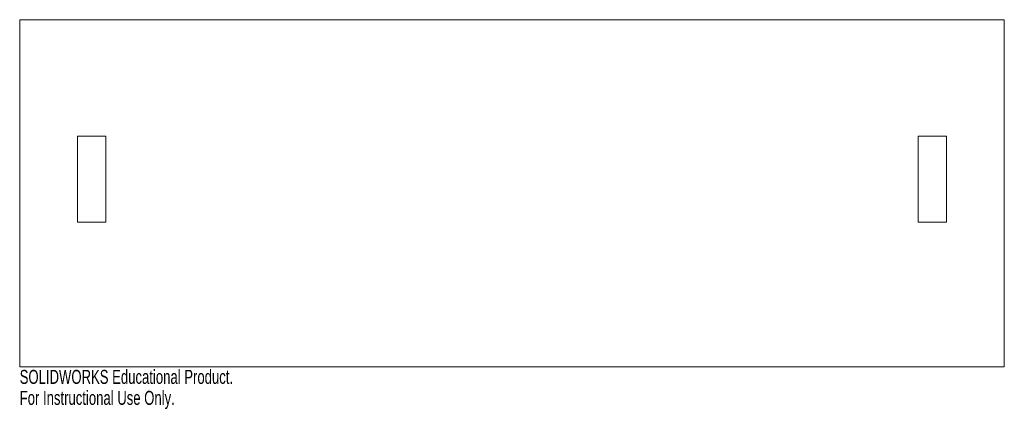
# Model space of a CAD drawing. Header units: millimetres. Extents: x -69 to 271, y -126 to 8.
import ezdxf

# ---------------------------------------------------------------- set-up
doc = ezdxf.new("R2010")
doc.units = ezdxf.units.MM
doc.styles.add('SLDTEXTSTYLE0', font='TXT', dxfattribs={"width": 0.7})

msp = doc.modelspace()

# ---------------------------------------------------------------- linework, layer by layer
at = {"color": 7, "linetype": 'Continuous', "lineweight": 15}
for p, q in [((-68.76, 8.22), (-68.76, -111.78)), ((271.24, 8.22), (-68.76, 8.22)), ((271.24, -111.78), (271.24, 8.22)), ((-48.76, -32.02), (-48.76, -61.78)), ((-39, -32.02), (-48.76, -32.02)), ((-39, -61.78), (-39, -32.02)), ((251.24, -32.02), (241.48, -32.02)), ((241.48, -32.02), (241.48, -61.78)), ((251.24, -61.78), (251.24, -32.02)), ((-48.76, -61.78), (-39, -61.78)), ((241.48, -61.78), (251.24, -61.78)), ((-68.76, -111.78), (271.24, -111.78))]:
    msp.add_line(p, q, dxfattribs=at)

# ---------------------------------------------------------------- texts
at = {"color": 7, "linetype": 'Continuous', "char_height": 4.8336, "attachment_point": 1, "style": 'SLDTEXTSTYLE0'}
for s, insert in [('SOLIDWORKS Educational Product.', (-68.76, -112.8)), ('For Instructional Use Only.', (-68.76, -120.05))]:
    msp.add_mtext(s, dxfattribs=dict(at, insert=insert))

doc.saveas('drawing.dxf')
